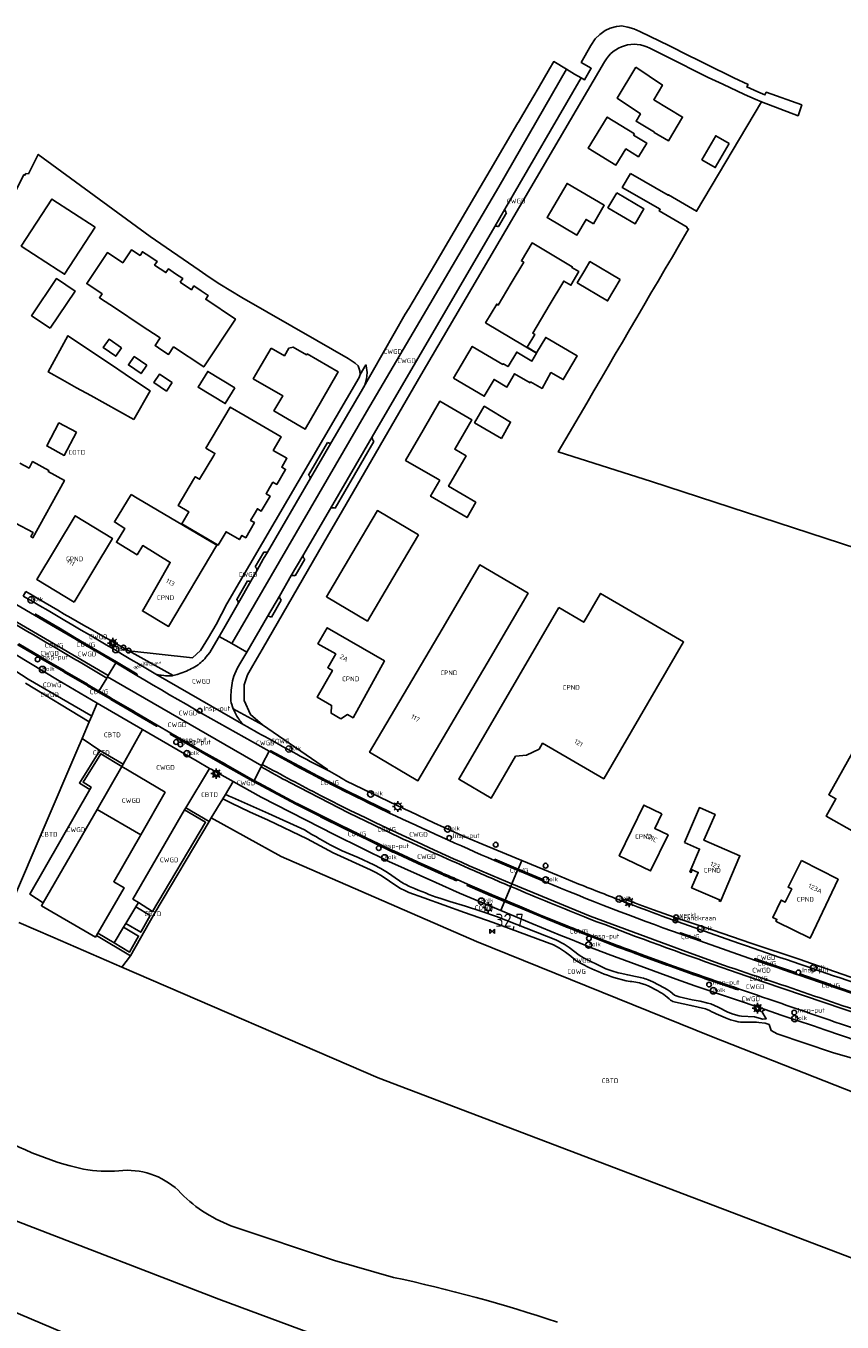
# Model space of a CAD drawing. Header units: metres. Extents: x 159597 to 163409, y 443622 to 446014.
# Tile 61 of 68: x 162810 to 162966, y 443799 to 444047. Entities that reach past the tile are written whole.
import ezdxf
from ezdxf.enums import TextEntityAlignment as Align

# ---------------------------------------------------------------- set-up
doc = ezdxf.new("R2010")
doc.units = ezdxf.units.M
doc.header["$LTSCALE"] = 4
doc.layers.get('0').update_dxf_attribs({"linetype": 'CONTINUOUS'})
for name, color, linetype in [('CBTD', 7, 'CONTINUOUS'), ('COTD', 7, 'CONTINUOUS'), ('COWG', 7, 'CONTINUOUS'), ('CPND', 7, 'CONTINUOUS'), ('CWGD', 7, 'CONTINUOUS'), ('G_BTD', 3, 'CONTINUOUS'), ('G_OTD', 32, 'CONTINUOUS'), ('G_OWG', 6, 'CONTINUOUS'), ('G_PND', 1, 'CONTINUOUS'), ('G_WGD', 7, 'CONTINUOUS'), ('NAR', 7, 'CONTINUOUS'), ('PPALHM', 10, 'CONTINUOUS')]:
    doc.layers.add(name, color=color, linetype=linetype)
for name, color, linetype, true_color in [('PBRD', 7, 'CONTINUOUS', 0xbd2877), ('PPAL', 7, 'CONTINUOUS', 0xbd2877), ('PPUT', 7, 'CONTINUOUS', 0xbd2877)]:
    doc.layers.add(name, color=color, linetype=linetype, true_color=true_color)
doc.styles.add('ISO', font='ISO')
doc.styles.get("Standard").update_dxf_attribs({"font": 'ISO'})

# ---------------------------------------------------------------- blocks, each defined once
blk = doc.blocks.new('lichtmast')
at = {"color": 0}
for p, q in [((-0.6, 0), (-1, 0)), ((-0.71, 0.71), (-0.42, 0.42)), ((0, 0.6), (0, 1)), ((0.42, 0.42), (0.71, 0.71)), ((0.6, 0), (1, 0)), ((-0.42, -0.42), (-0.71, -0.71)), ((0, -0.6), (0, -1)), ((0.42, -0.42), (0.71, -0.71))]:
    blk.add_line(p, q, dxfattribs=at)
blk.add_circle((0, 0), 0.6, dxfattribs=at)
blk = doc.blocks.new('verkeersbord')
at = {"color": 0}
for p, q in [((0.5, 0.32), (-0.5, 0.32)), ((-0.5, 0.32), (0, -0.6)), ((0, -0.6), (0.5, 0.32))]:
    blk.add_line(p, q, dxfattribs=at)
blk = doc.blocks.new('brandkraan')
at = {"color": 0}
blk.add_circle((0, 0), 0.45, dxfattribs=at)
at = {"color": 0, "style": 'ISO'}
blk.add_attdef('BRANDKRAAN', (0.7, 0), '', height=0.9, dxfattribs=at)
blk = doc.blocks.new('klok')
at = {"color": 0}
blk.add_circle((0, 0), 0.45, dxfattribs=at)
at = {"style": 'ISO'}
blk.add_attdef('KLOK', (0.7, 0), '', height=0.9, dxfattribs=at)
blk = doc.blocks.new('kolk')
at = {"color": 0}
blk.add_circle((0, 0), 0.6, dxfattribs=at)
at = {"color": 0, "linetype": 'Continuous', "style": 'ISO'}
blk.add_attdef('KOLK', (-0.04, -0.26), '', height=0.8, dxfattribs=at)
blk = doc.blocks.new('verklikker')
at = {"color": 0}
blk.add_circle((0, 0), 0.45, dxfattribs=at)
at = {"color": 0, "style": 'ISO'}
blk.add_attdef('VERKLIKKER', (0.7, 0), '', height=0.9, dxfattribs=at)
blk = doc.blocks.new('verkeersteller')
at = {"color": 0}
blk.add_circle((0, 0), 0.45, dxfattribs=at)
blk = doc.blocks.new('waterleidingput')
at = {"linetype": 'ByBlock', "lineweight": -2}
h = blk.add_hatch(color=0, dxfattribs=at)
h.dxf.hatch_style = 1
edge = h.paths.add_edge_path()
edge.add_spline(control_points=[(0.44, 0), (0.44, 0.04), (0.43, 0.09), (0.36, 0.2), (0.28, 0.26), (0.09, 0.32), (-0.02, 0.33), (-0.22, 0.29), (-0.31, 0.24), (-0.42, 0.12), (-0.44, 0.06), (-0.44, -0.06), (-0.42, -0.12), (-0.33, -0.22), (-0.28, -0.26), (-0.1, -0.33), (0.04, -0.33), (0.27, -0.27), (0.37, -0.2), (0.43, -0.08), (0.44, -0.04), (0.44, 0)], knot_values=[0, 0, 0, 0, 0.380029, 0.380029, 1.118666, 1.118666, 1.857303, 1.857303, 2.59594, 2.59594, 3.13294, 3.13294, 3.66994, 3.66994, 4.20694, 4.20694, 5.079565, 5.079565, 5.952189, 5.952189, 6.283185, 6.283185, 6.283185, 6.283185], degree=3, periodic=0)
edge = h.paths.add_edge_path(flags=16)
edge.add_ellipse((0, 0), major_axis=(0.392, 0), ratio=0.689655, start_angle=0, end_angle=360)
h = blk.add_hatch(color=0, dxfattribs=at)
h.dxf.hatch_style = 1
h.paths.add_polyline_path([(-0.05, -0.09, -0.141608), (-0.09, -0.05), (-0.1, -0.09), (-0.17, 0.17), (-0.22, 0.17), (-0.13, -0.17), (-0.08, -0.17)])
at = {"linetype": 'ByBlock', "lineweight": -2, "true_color": 0x104b6e}
h = blk.add_hatch(color=156, dxfattribs=at)
h.dxf.hatch_style = 1
h.paths.add_polyline_path([(0.1, 0, 1), (-0.1, 0, 1)])
at = {"linetype": 'ByBlock', "lineweight": -2}
h = blk.add_hatch(color=0, dxfattribs=at)
h.dxf.hatch_style = 1
h.paths.add_polyline_path([(0.02, 0.17), (-0.03, 0.17), (-0.05, 0.09, -0.269854), (0.05, 0.09)])
h = blk.add_hatch(color=0, dxfattribs=at)
h.dxf.hatch_style = 1
h.paths.add_polyline_path([(0.23, 0.17), (0.17, 0.17), (0.1, -0.09), (0.09, -0.05, -0.141608), (0.05, -0.09), (0.07, -0.17), (0.12, -0.17)])
at = {"color": 0, "linetype": 'ByBlock', "lineweight": -2}
blk.add_attdef('WATERLEIDINGPUT', (0.5, 0.35), '', height=0.5, dxfattribs=at)
blk = doc.blocks.new('kilometerpaal')
at = {"color": 0}
for p, q in [((-0.44, 0.44), (0.44, -0.44)), ((-0.44, -0.44), (-0.44, 0.44)), ((0.44, 0.44), (-0.44, -0.44)), ((0.44, -0.44), (0.44, 0.44))]:
    blk.add_line(p, q, dxfattribs=at)
at = {"color": 0, "style": 'ISO'}
blk.add_attdef('KILOMETERPAAL', (0.59, 0.87), '', height=2.5, dxfattribs=at)

msp = doc.modelspace()

# ---------------------------------------------------------------- linework, layer by layer
at = {"layer": 'G_BTD', "linetype": 'Continuous', "transparency": 33554687}
for points in [[(162823.719, 443908.251), (162820.315, 443910.552)], [(162821.775, 443900.816), (162819.805, 443902.02), (162823.719, 443908.251)], [(162823.719, 443908.251), (162828.173, 443905.597)], [(162844.601, 443894.694), (162840.135, 443897.311)], [(162844.601, 443894.694), (162845.002, 443895.349)], [(162829.562, 443869.036), (162834.208, 443877.206), (162844.601, 443894.694)], [(162823.059, 443872.901), (162822.874, 443872.582), (162812.528, 443878.577), (162812.854, 443879.139)], [(162830.561, 443878.344), (162833.347, 443876.703), (162831.535, 443873.516), (162828.675, 443875.2)], [(162808.254, 443875.35), (162814.728, 443872.557), (162827.928, 443866.862)], [(162823.059, 443872.901), (162823.31, 443873.334)], [(162828.235, 443874.465), (162831.111, 443872.772), (162829.379, 443869.726), (162826.44, 443871.473)], [(162829.562, 443869.036), (162823.059, 443872.901)], [(162827.928, 443866.862), (162829.562, 443869.036)], [(162827.928, 443866.862), (162876.898, 443845.733), (162967.493, 443811.251), (162975.848, 443808.071), (162996.335, 443800.055), (162998.48, 443805.381), (162990.961, 443808.284), (162990.916, 443808.626), (162989.924, 443814.302), (162994.039, 443823.183), (163009.569, 443817.489), (163010.201, 443817.291)], [(162761.209, 443836.039), (162808.132, 443818.181), (162846.456, 443803.443), (162893.321, 443786.031), (162963.486, 443759.49), (163015.178, 443739.543)], [(163226.21, 443631.206), (163203.234, 443645.62), (163189.733, 443654.873), (163178.975, 443660.747), (163162.718, 443668.091), (163120.263, 443687.93), (163067.759, 443712.066), (163062.947, 443714.076), (163052.483, 443717.019), (163039.122, 443719.963), (163032.037, 443720.96), (163030.281, 443721.207), (163020.856, 443722.534), (162997.457, 443729.601), (162974.286, 443738.807), (162879.119, 443775.595), (162852.415, 443783.679), (162820.741, 443795.361), (162756.35, 443822.589)], [(162879.848, 443807.593), (162868.573, 443810.795), (162848.754, 443817.465)]]:
    msp.add_lwpolyline(points, dxfattribs=at)
for points in [[(162820.602, 443828.26, -0.1736035), (162786.221, 443850.059)], [(162827.352, 443827.954, -0.069352), (162820.602, 443828.26)], [(162838.686, 443824.223, 0.2169193), (162827.352, 443827.954)], [(162848.754, 443817.465, -0.1170165), (162838.686, 443824.223)], [(162911.159, 443799.048, 0.0272013), (162879.848, 443807.593)]]:
    msp.add_lwpolyline(points, format="xyb", dxfattribs=at)
at = {"layer": 'G_OTD', "linetype": 'Continuous', "transparency": 33554687}
for points in [[(162926.163, 444038.802), (162931.225, 444035.359), (162929.578, 444032.541), (162935.098, 444029.222), (162932.391, 444024.72), (162932.377, 444024.695), (162929.679, 444026.263), (162929.717, 444026.327), (162926.205, 444028.439), (162927.047, 444029.839), (162922.604, 444032.828), (162926.163, 444038.802)], [(162925.11, 444018.467), (162932.34, 444014.297), (162932.393, 444014.391), (162937.779, 444011.256), (162950.152, 444032.127)], [(162925.871, 444026.062), (162925.716, 444025.809), (162928.245, 444024.259), (162926.661, 444021.675), (162924.247, 444023.155), (162922.348, 444020.057), (162917.068, 444023.293), (162920.706, 444029.228), (162925.871, 444026.062)], [(162943.994, 444024.166), (162941.351, 444019.596), (162938.773, 444021.087), (162941.416, 444025.657), (162943.994, 444024.166)], [(162778.829, 443998.546), (162792.939, 443991.388), (162795.296, 443990.193), (162808.695, 444017.268), (162809.167, 444018.222), (162809.39, 444018.149), (162809.562, 444018.446), (162810.061, 444018.399), (162811.932, 444022.114), (162833.296, 444006.401), (162842.661, 444000), (162844.594, 443998.631), (162846.671, 443997.341), (162850.824, 443994.8), (162865.158, 443986.567), (162871.159, 443983.092), (162872.497, 443982.225), (162873.057, 443981.714), (162873.43, 443980.778), (162873.48, 443980.042)], [(162968.378, 443946.806), (162929.148, 443959.64), (162911.327, 443965.261), (162916.77, 443974.614), (162918.135, 443976.944), (162919.499, 443979.274), (162920.864, 443981.604), (162922.229, 443983.934), (162923.593, 443986.264), (162924.958, 443988.593), (162926.322, 443990.923), (162927.687, 443993.253), (162929.051, 443995.583), (162930.416, 443997.913), (162931.781, 444000.242), (162933.145, 444002.572), (162934.51, 444004.902), (162935.926, 444007.32), (162936.235, 444007.843), (162935.906, 444008.04), (162935.992, 444008.187), (162930.639, 444011.303), (162930.817, 444011.616), (162923.569, 444015.795), (162925.11, 444018.467)], [(162918.063, 444008.859), (162916.648, 444009.685), (162914.903, 444006.697), (162909.199, 444010.029), (162913.009, 444016.552), (162920.128, 444012.398), (162918.063, 444008.859)], [(162922.515, 444014.768), (162927.703, 444011.691), (162926.014, 444008.821), (162920.816, 444011.903), (162922.515, 444014.768)], [(162822.81, 444008.198), (162816.968, 443999.215), (162815.761, 444000), (162808.692, 444004.597), (162814.534, 444013.58), (162822.81, 444008.198)], [(162891.306, 443979.343), (162894.884, 443985.441), (162900.757, 443981.995), (162900.83, 443982.117), (162901.746, 443981.571), (162903.391, 443984.332), (162903.757, 443984.114), (162906.281, 443982.632), (162907.182, 443984.162), (162897.449, 443989.956), (162899.568, 443993.515), (162899.867, 443993.337), (162902.357, 443997.536), (162904.719, 444001.52), (162904.294, 444001.772), (162906.336, 444005.212), (162914.003, 444000.661), (162913.911, 444000.506), (162915.255, 443999.734), (162913.745, 443997.105), (162912.363, 443997.899), (162909.599, 443993.241), (162906.457, 443987.947), (162906.848, 443987.724), (162905.407, 443985.306), (162907.2, 443984.195), (162908.943, 443987.159), (162914.95, 443983.626), (162912.281, 443979.089), (162909.937, 443980.425), (162908.242, 443977.403), (162906.04, 443978.643), (162905.952, 443978.491), (162902.971, 443980.214), (162901.516, 443977.672), (162899.066, 443979.111), (162897.18, 443975.896), (162891.306, 443979.343)], [(162839.062, 443997.69), (162841.208, 443996.256), (162841.687, 443996.972), (162843.059, 443996.053), (162844.43, 443995.134), (162843.953, 443994.422), (162849.61, 443990.643), (162843.571, 443981.527), (162837.815, 443985.34), (162836.859, 443983.885), (162835.562, 443984.738), (162834.265, 443985.59), (162835.228, 443987.054), (162831.63, 443989.438), (162826.698, 443992.706), (162823.638, 443994.733), (162824.128, 443995.465), (162821.201, 443997.421), (162825.17, 444003.362), (162828.097, 444001.407), (162829.763, 444003.901), (162831.391, 444002.814), (162831.853, 444003.509), (162833.244, 444002.586), (162834.635, 444001.663), (162834.168, 444000.959), (162836.328, 443999.516), (162836.809, 444000.232), (162838.174, 443999.315), (162839.538, 443998.399), (162839.062, 443997.69)], [(162923.179, 443998.183), (162920.772, 443994.134), (162914.973, 443997.581), (162916.411, 444000), (162917.38, 444001.631), (162923.179, 443998.183)], [(162814.237, 443988.901), (162810.659, 443991.288), (162815.398, 443998.391), (162818.975, 443996.004), (162814.237, 443988.901)], [(162830.22, 443971.443), (162827.476, 443972.972), (162824.741, 443974.496), (162822.006, 443976.021), (162819.272, 443977.545), (162816.538, 443979.068), (162813.851, 443980.566), (162817.614, 443987.48), (162820.762, 443985.368), (162823.353, 443983.631), (162825.945, 443981.893), (162828.536, 443980.155), (162831.126, 443978.418), (162833.315, 443976.95), (162830.22, 443971.443)], [(162827.867, 443985.167), (162826.761, 443983.561), (162824.373, 443985.205), (162825.479, 443986.811), (162827.867, 443985.167)], [(162856.441, 443985.107), (162858.979, 443983.629), (162859.834, 443985.101), (162860.655, 443985.296), (162863.234, 443983.826), (162863.346, 443984.001), (162869.286, 443980.572), (162866.09, 443975.037), (162862.973, 443969.638), (162856.987, 443973.094), (162858.658, 443975.989), (162853.025, 443979.24), (162854.533, 443981.83), (162856.441, 443985.107)], [(162832.692, 443981.837), (162831.584, 443980.232), (162829.179, 443981.893), (162830.287, 443983.498), (162832.692, 443981.837)], [(162837.538, 443978.503), (162836.43, 443976.89), (162834.022, 443978.552), (162835.13, 443980.157), (162837.538, 443978.503)], [(162849.502, 443977.524), (162847.681, 443974.498), (162842.497, 443977.617), (162844.318, 443980.643), (162849.502, 443977.524)], [(162888.713, 443959.847), (162888.248, 443960.117), (162882.14, 443963.657), (162885.478, 443969.416), (162888.687, 443974.952), (162894.795, 443971.412), (162891.533, 443965.785), (162893.717, 443964.52), (162890.362, 443958.728), (162895.57, 443955.65), (162893.892, 443952.738), (162886.936, 443956.82), (162888.713, 443959.847)], [(162841.631, 443960.036), (162841.931, 443960.539), (162842.772, 443960.037), (162845.493, 443964.602), (162845.714, 443964.972), (162843.974, 443966.009), (162848.638, 443973.835), (162851.463, 443972.187), (162858.373, 443968.155), (162856.861, 443965.564), (162859.452, 443964.051), (162858.461, 443962.354), (162859.196, 443961.921), (162857.515, 443959.07), (162856.793, 443959.495), (162856.145, 443958.385), (162855.497, 443957.275), (162856.231, 443956.848), (162854.56, 443953.98), (162853.825, 443954.409), (162853.177, 443953.299), (162852.528, 443952.188), (162853.268, 443951.759), (162851.604, 443948.883), (162850.853, 443949.317), (162850.391, 443948.526), (162847.834, 443950.019), (162846.309, 443947.436), (162839.402, 443951.521), (162840.748, 443953.827), (162838.669, 443955.065), (162841.631, 443960.036)], [(162900.454, 443967.849), (162902.127, 443970.81), (162902.204, 443970.959), (162897.176, 443973.995), (162895.333, 443970.844), (162900.454, 443967.849)], [(162819.259, 443969.025), (162816.908, 443964.596), (162813.559, 443966.42), (162815.888, 443970.819), (162819.259, 443969.025)], [(162884.609, 443949.407), (162879.725, 443941.184), (162874.843, 443932.965), (162867.011, 443937.617), (162871.892, 443945.835), (162876.777, 443954.059), (162884.609, 443949.407)], [(162975.512, 443922.059), (162975.773, 443921.912), (162978.086, 443926.018), (162986.359, 443921.358), (162984.054, 443917.266), (162984.453, 443917.041), (162971.898, 443894.776), (162969.828, 443895.943), (162967.966, 443892.637), (162962.535, 443895.697), (162964.399, 443899.005), (162963.015, 443899.785), (162975.512, 443922.059)], [(162820.315, 443910.552), (162821.678, 443913.739)], [(162820.315, 443910.552), (162819.297, 443908.17)], [(162806.844, 443879.039), (162819.297, 443908.17)]]:
    msp.add_lwpolyline(points, dxfattribs=at)
at = {"layer": 'G_OWG', "linetype": 'Continuous', "transparency": 33554687}
for points in [[(162823.204, 443917.308), (162822.149, 443914.841)], [(162854.816, 443913.12), (162867.192, 443904.619), (162867.119, 443904.533)], [(162843.234, 443907.851), (162843.333, 443908.069)], [(162847.732, 443899.849), (162849.217, 443902.296)], [(162845.002, 443895.349), (162847.203, 443898.976)], [(162845.002, 443895.349), (162858.36, 443888.001), (162895.677, 443871.724), (162940.597, 443853.595), (162985.776, 443835.816), (162986.748, 443837.088)], [(162902.483, 443882.771), (162902.269, 443882.254)], [(162924.014, 443879.866), (162923.827, 443879.378)], [(162973.101, 443862.927), (162970.038, 443863.984), (162968.525, 443864.505), (162958.449, 443867.996), (162957.564, 443868.29), (162948.164, 443871.44), (162940.918, 443873.905), (162933.472, 443876.403), (162929.505, 443877.818)]]:
    msp.add_lwpolyline(points, dxfattribs=at)
msp.add_lwpolyline([(162929.505, 443877.818, -0.0097663), (162924.014, 443879.866)], format="xyb", dxfattribs=at)
at = {"layer": 'G_PND', "linetype": 'Continuous', "transparency": 33554687}
for points in [[(162807.617, 443951.666), (162810.932, 443949.849), (162810.527, 443949.088), (162810.909, 443948.885), (162816.923, 443959.842), (162813.837, 443961.535), (162813.943, 443961.728), (162810.866, 443963.417), (162810.192, 443962.19), (162808.439, 443963.152)], [(162829.724, 443957.108), (162830.861, 443956.44), (162846.037, 443947.488), (162836.841, 443931.939), (162831.851, 443934.89), (162832.087, 443935.302), (162835.462, 443941.192), (162837.164, 443944.163), (162831.895, 443947.382), (162830.82, 443945.642), (162826.887, 443948.031), (162828.458, 443950.671), (162826.486, 443951.896), (162829.724, 443957.108)], [(162818.768, 443936.595), (162826.123, 443948.757), (162818.991, 443953.07), (162811.637, 443940.908), (162818.768, 443936.595)], [(162898.357, 443926.008), (162905.565, 443938.266), (162896.32, 443943.702), (162889.112, 443931.444), (162875.261, 443907.889), (162884.506, 443902.453), (162898.357, 443926.008)], [(162911.421, 443935.522), (162916.196, 443932.735), (162919.414, 443938.248), (162935.295, 443928.978), (162920.03, 443902.827), (162908.34, 443909.624), (162907.675, 443908.481), (162905.261, 443907.318), (162903.182, 443907.132), (162898.529, 443899.16), (162892.442, 443902.713), (162892.315, 443902.787), (162911.421, 443935.522)], [(162869.763, 443914.296), (162867.935, 443915.348), (162868.007, 443916.846), (162865.216, 443918.452), (162868.165, 443923.534), (162867.267, 443924.055), (162868.786, 443926.674), (162865.4, 443928.638), (162867.172, 443931.693), (162878.086, 443925.363), (162872.115, 443914.483), (162871.066, 443915.086), (162869.763, 443914.296)], [(162931.145, 443896.148), (162929.779, 443893.334), (162932.306, 443892.107), (162928.965, 443885.228), (162922.987, 443888.131), (162927.693, 443897.824), (162931.145, 443896.148)], [(162935.458, 443890.655), (162938.354, 443889.415), (162936.487, 443885.058), (162936.735, 443884.952), (162936.948, 443885.448), (162938.088, 443884.96), (162936.824, 443882.009), (162942.155, 443879.725), (162942.065, 443879.514), (162942.313, 443879.408), (162946.054, 443888.14), (162939.178, 443891.085), (162941.3, 443896.04), (162938.313, 443897.32), (162935.458, 443890.655)], [(162957.803, 443887.198), (162964.803, 443883.638), (162959.464, 443872.362), (162953.097, 443875.527), (162952.934, 443875.607), (162953.11, 443875.965), (162952.316, 443876.355), (162953.941, 443879.659), (162954.731, 443879.271), (162955.974, 443881.798), (162955.272, 443882.134), (162957.803, 443887.198)]]:
    msp.add_lwpolyline(points, dxfattribs=at)
at = {"layer": 'G_WGD', "linetype": 'Continuous', "transparency": 33554687}
for points in [[(162915.712, 444036.705), (162916.325, 444036.337), (162917.633, 444038.567), (162915.734, 444039.691), (162917.58, 444042.892), (162918.401, 444044.186), (162919.258, 444045.017), (162920.292, 444045.79), (162921.279, 444046.254), (162922.465, 444046.571), (162923.031, 444046.618), (162923.436, 444046.651), (162924.643, 444046.438), (162925.774, 444046.115), (162926.912, 444045.596), (162932.568, 444042.84), (162934.344, 444041.984), (162934.465, 444041.924), (162944.9, 444036.756), (162947.608, 444035.456), (162947.364, 444035.005), (162949.476, 444034.041), (162950.838, 444033.459), (162951.073, 444033.98), (162957.863, 444031.554), (162957.177, 444029.495), (162950.152, 444032.127)], [(162928.863, 444042.375), (162931.875, 444040.876), (162940.011, 444036.767), (162942.77, 444035.496), (162946.903, 444033.578), (162948.945, 444032.633), (162950.152, 444032.127)], [(162854.816, 443913.12), (162852.516, 443915.111), (162851.279, 443917.815), (162851.29, 443920.793), (162851.931, 443922.697), (162852.935, 443924.496), (162854.705, 443927.534), (162867.394, 443949.495), (162869.359, 443952.878), (162885.068, 443979.925), (162920.179, 444039.798)], [(162912.873, 444038.406), (162910.459, 444039.853), (162909.645, 444038.46), (162907.458, 444034.722), (162905.82, 444031.923), (162903.658, 444028.226), (162903.608, 444028.141), (162898.301, 444019.068), (162896.401, 444015.821), (162891.451, 444007.389), (162887.731, 444001.053), (162882.796, 443992.647), (162882.051, 443991.558), (162873.655, 443976.838)], [(162912.873, 444038.406), (162899.953, 444015.921), (162874.677, 443972.916), (162848.954, 443928.645)], [(162901.113, 444011.659), (162915.712, 444036.705)], [(162915.712, 444036.705), (162914.45, 444037.461), (162912.873, 444038.406)], [(162901.113, 444011.659), (162899.177, 444008.338)], [(162901.464, 444010.938), (162899.934, 444008.305)], [(162875.757, 443968.159), (162899.177, 444008.338)], [(162873.48, 443980.042), (162873.3, 443979.493), (162848.008, 443936.248), (162845.942, 443932.33), (162844.452, 443929.823), (162842.939, 443927.33), (162841.405, 443925.943), (162829.227, 443927.268)], [(162873.655, 443976.838), (162874.327, 443978.052), (162874.689, 443979.197), (162874.782, 443980.463), (162874.633, 443981.736), (162874.564, 443981.88), (162873.48, 443980.042)], [(162873.655, 443976.838), (162867.89, 443966.958)], [(162863.59, 443960.811), (162867.225, 443967.052)], [(162867.79, 443954.491), (162875.757, 443968.159)], [(162876.084, 443967.286), (162868.657, 443954.549)], [(162867.89, 443966.958), (162863.977, 443960.253)], [(162863.977, 443960.253), (162855.738, 443946.142)], [(162862.503, 443945.42), (162867.79, 443954.491)], [(162855.738, 443946.142), (162855.398, 443946.111), (162855.059, 443946.154), (162853.427, 443943.334)], [(162855.738, 443946.142), (162854.945, 443944.783), (162853.77, 443942.715)], [(162860.299, 443941.638), (162862.503, 443945.42)], [(162862.866, 443944.789), (162861.038, 443941.589)], [(162853.77, 443942.715), (162852.555, 443940.575)], [(162850.218, 443936.462), (162850.085, 443936.796), (162849.884, 443937.094), (162851.948, 443940.653)], [(162852.555, 443940.575), (162850.218, 443936.462)], [(162858.032, 443937.749), (162860.299, 443941.638)], [(162809.076, 443937.735), (162809.575, 443938.606)], [(162855.751, 443933.836), (162858.032, 443937.749)], [(162811.241, 443934.073), (162807.828, 443936.09), (162806.333, 443936.926)], [(162846.533, 443930.029), (162847.414, 443931.525), (162850.218, 443936.462)], [(162858.381, 443936.939), (162856.529, 443933.698)], [(162804.893, 443934.472), (162813.329, 443929.567), (162825.308, 443922.541)], [(162815.662, 443931.768), (162811.382, 443934.284), (162811.241, 443934.073)], [(162815.55, 443931.562), (162811.241, 443934.073)], [(162851.783, 443927.028), (162855.751, 443933.836)], [(162815.687, 443931.469), (162815.55, 443931.562)], [(162815.798, 443931.707), (162815.662, 443931.768)], [(162815.687, 443931.469), (162819.154, 443929.457)], [(162819.261, 443929.651), (162815.798, 443931.707)], [(162846.533, 443930.029), (162845.429, 443928.153), (162844.709, 443926.929), (162843.996, 443926.035)], [(162848.954, 443928.645), (162846.533, 443930.029)], [(162822.149, 443914.841), (162821.991, 443914.938), (162810.012, 443921.845), (162801.426, 443927.412), (162798.238, 443929.31), (162797.751, 443928.969)], [(162823.204, 443917.308), (162815.589, 443921.75), (162802.154, 443929.808)], [(162808.192, 443928.614), (162808.043, 443928.396), (162812.297, 443925.935)], [(162808.192, 443928.614), (162812.45, 443926.133)], [(162819.154, 443929.457), (162819.277, 443929.369)], [(162819.261, 443929.651), (162819.398, 443929.581)], [(162819.277, 443929.369), (162822.71, 443927.342)], [(162819.398, 443929.581), (162822.813, 443927.52)], [(162822.967, 443927.457), (162822.813, 443927.52)], [(162826.418, 443925.425), (162822.967, 443927.457)], [(162848.954, 443928.645), (162851.783, 443927.028)], [(162812.297, 443925.935), (162812.455, 443925.815)], [(162812.45, 443926.133), (162812.575, 443926.025)], [(162812.455, 443925.815), (162816.741, 443923.312)], [(162816.89, 443923.489), (162812.575, 443926.025)], [(162822.861, 443927.252), (162822.71, 443927.342)], [(162826.304, 443925.238), (162822.861, 443927.252)], [(162825.308, 443922.541), (162826.759, 443924.952)], [(162826.423, 443925.171), (162826.304, 443925.238)], [(162826.554, 443925.361), (162826.418, 443925.425)], [(162826.423, 443925.171), (162826.759, 443924.952)], [(162830.758, 443922.578), (162830.856, 443922.789), (162826.554, 443925.361)], [(162826.759, 443924.952), (162830.758, 443922.578)], [(162837.74, 443922.561), (162829.227, 443927.268)], [(162851.783, 443927.028), (162850.673, 443925.124), (162850.037, 443924.033), (162849.489, 443922.891)], [(162816.741, 443923.312), (162816.887, 443923.185)], [(162821.208, 443920.685), (162816.887, 443923.185)], [(162816.89, 443923.489), (162817.016, 443923.401)], [(162821.322, 443920.891), (162817.016, 443923.401)], [(162825.173, 443922.306), (162825.308, 443922.541)], [(162834.383, 443922.846), (162851.252, 443913.141)], [(162837.74, 443922.561), (162837.637, 443922.542), (162837.533, 443922.525), (162837.224, 443922.513), (162837.003, 443922.504), (162836.473, 443922.513), (162836.245, 443922.53), (162835.944, 443922.552), (162835.419, 443922.621), (162835.373, 443922.63), (162835.281, 443922.647), (162834.898, 443922.719), (162834.383, 443922.846)], [(162839.218, 443922.993), (162838.49, 443922.74), (162837.74, 443922.561)], [(162809.511, 443921.124), (162821.678, 443913.739)], [(162821.338, 443920.592), (162821.208, 443920.685)], [(162821.486, 443920.786), (162821.322, 443920.891)], [(162825.649, 443918.078), (162821.338, 443920.592)], [(162823.54, 443919.588), (162821.486, 443920.786)], [(162825.039, 443922.071), (162823.54, 443919.588)], [(162825.039, 443922.071), (162825.173, 443922.306)], [(162825.173, 443922.306), (162854.66, 443905.336)], [(162848.719, 443918.47), (162848.822, 443919.772), (162848.981, 443921.068)], [(162825.777, 443918.283), (162823.54, 443919.588)], [(162825.798, 443917.989), (162825.649, 443918.078)], [(162825.927, 443918.201), (162825.777, 443918.283)], [(162825.798, 443917.989), (162830.108, 443915.48)], [(162825.927, 443918.201), (162830.248, 443915.669)], [(162831.867, 443912.254), (162823.204, 443917.308)], [(162830.25, 443915.382), (162830.108, 443915.48)], [(162830.345, 443915.595), (162830.248, 443915.669)], [(162830.25, 443915.382), (162834.563, 443912.868), (162834.694, 443913.073)], [(162830.345, 443915.595), (162834.694, 443913.073)], [(162849.215, 443916.217), (162849.051, 443916.604), (162848.923, 443917.005)], [(162851.252, 443913.141), (162850.411, 443914.049), (162850.243, 443914.283), (162850.152, 443914.41), (162849.915, 443914.786), (162849.879, 443914.851), (162849.831, 443914.938), (162849.701, 443915.175), (162849.511, 443915.576), (162849.357, 443915.894), (162849.215, 443916.217)], [(162849.215, 443916.217), (162854.816, 443913.12)], [(162822.149, 443914.841), (162821.678, 443913.739)], [(162837.285, 443911.574), (162834.694, 443913.073)], [(162828.173, 443905.597), (162831.867, 443912.254)], [(162844.688, 443904.814), (162842.285, 443906.177), (162831.867, 443912.254)], [(162843.234, 443907.851), (162837.159, 443911.368), (162837.285, 443911.574)], [(162843.333, 443908.069), (162837.285, 443911.574)], [(162843.234, 443907.851), (162847.582, 443905.394)], [(162843.333, 443908.069), (162847.705, 443905.619)], [(162854.755, 443905.57), (162856.064, 443908.105)], [(162856.299, 443907.964), (162856.064, 443908.105)], [(162860.767, 443905.822), (162856.386, 443908.181), (162856.299, 443907.964)], [(162860.674, 443905.614), (162856.299, 443907.964)], [(162821.775, 443900.816), (162822.023, 443901.251), (162820.498, 443902.182), (162823.882, 443907.571), (162827.93, 443905.16)], [(162827.93, 443905.16), (162823.197, 443896.991)], [(162828.173, 443905.597), (162827.93, 443905.16)], [(162827.93, 443905.16), (162836.18, 443900.245), (162831.566, 443892.141)], [(162847.724, 443905.311), (162847.582, 443905.394)], [(162847.804, 443905.531), (162847.705, 443905.619)], [(162852.947, 443902.379), (162847.724, 443905.311)], [(162853.043, 443902.599), (162847.804, 443905.531)], [(162854.66, 443905.336), (162854.566, 443905.103)], [(162854.755, 443905.57), (162854.66, 443905.336)], [(162860.674, 443905.614), (162860.806, 443905.497)], [(162860.935, 443905.735), (162860.767, 443905.822)], [(162860.806, 443905.497), (162865.198, 443903.18)], [(162860.935, 443905.735), (162865.313, 443903.392)], [(162840.135, 443897.311), (162844.688, 443904.814)], [(162849.217, 443902.296), (162844.968, 443904.655), (162844.688, 443904.814)], [(162854.566, 443905.103), (162853.193, 443902.527)], [(162865.368, 443903.089), (162865.198, 443903.18)], [(162865.449, 443903.32), (162865.313, 443903.392)], [(162869.799, 443900.83), (162865.368, 443903.089)], [(162869.896, 443901.053), (162865.449, 443903.32)], [(162812.854, 443879.139), (162810.345, 443880.761), (162821.775, 443900.816)], [(162849.217, 443902.296), (162854.544, 443899.337), (162868.6, 443892.1), (162878.933, 443887.042), (162887.901, 443882.997), (162892.474, 443881.012), (162900.366, 443877.678)], [(162853.108, 443902.308), (162852.947, 443902.379)], [(162853.193, 443902.527), (162853.043, 443902.599)], [(162853.108, 443902.308), (162856.616, 443900.415)], [(162853.193, 443902.527), (162856.744, 443900.592)], [(162856.616, 443900.415), (162856.764, 443900.338)], [(162856.744, 443900.592), (162856.863, 443900.538)], [(162861.178, 443897.99), (162856.764, 443900.338)], [(162861.257, 443898.198), (162856.863, 443900.538)], [(162860.012, 443902.111), (162871.262, 443896.312), (162881.017, 443891.642)], [(162869.799, 443900.83), (162869.951, 443900.753)], [(162869.896, 443901.053), (162870.049, 443900.957)], [(162874.425, 443898.536), (162869.951, 443900.753)], [(162874.517, 443898.748), (162870.049, 443900.957)], [(162870.757, 443902.414), (162882.135, 443896.95), (162883.039, 443896.572), (162887.537, 443894.447), (162893.501, 443891.747), (162897.721, 443889.99), (162904.341, 443887.236)], [(162847.203, 443898.976), (162847.732, 443899.849)], [(162847.203, 443898.976), (162848.845, 443898.163), (162852.332, 443896.516), (162855.852, 443894.939), (162863.347, 443891.362), (162865.824, 443890.001), (162868.329, 443888.692), (162875.434, 443885.418), (162876.557, 443884.843), (162877.651, 443884.214), (162879.073, 443883.287), (162880.451, 443882.297), (162881.199, 443881.851), (162881.977, 443881.46), (162882.781, 443881.125), (162885.644, 443880.067), (162893.4, 443877.266), (162896.146, 443876.305), (162898.907, 443875.388), (162910.432, 443871.116)], [(162862.819, 443893.099), (162855.958, 443896.206), (162849.065, 443899.242)], [(162861.178, 443897.99), (162861.325, 443897.923)], [(162861.423, 443898.133), (162861.257, 443898.198)], [(162865.785, 443895.673), (162861.325, 443897.923)], [(162865.879, 443895.882), (162861.423, 443898.133)], [(162871.681, 443896.727), (162865.856, 443899.66)], [(162874.425, 443898.536), (162874.603, 443898.455)], [(162874.517, 443898.748), (162874.67, 443898.667)], [(162874.603, 443898.455), (162879.095, 443896.287)], [(162874.67, 443898.667), (162879.163, 443896.498), (162879.095, 443896.287)], [(162812.854, 443879.139), (162823.197, 443896.991)], [(162831.566, 443892.141), (162823.197, 443896.991)], [(162839.876, 443896.884), (162830.014, 443879.865), (162831.069, 443879.191)], [(162839.876, 443896.884), (162843.914, 443894.517), (162833.778, 443877.462), (162831.069, 443879.191)], [(162840.135, 443897.311), (162839.876, 443896.884)], [(162865.914, 443895.596), (162865.785, 443895.673)], [(162866.028, 443895.798), (162865.879, 443895.882)], [(162865.914, 443895.596), (162870.403, 443893.366)], [(162866.028, 443895.798), (162870.488, 443893.573)], [(162870.539, 443893.295), (162870.403, 443893.366)], [(162870.643, 443893.508), (162870.488, 443893.573)], [(162875.037, 443891.097), (162870.539, 443893.295)], [(162875.123, 443891.277), (162870.643, 443893.508)], [(162823.31, 443873.334), (162828.344, 443882.023), (162826.367, 443883.168), (162831.566, 443892.141)], [(162875.183, 443891.023), (162875.037, 443891.097)], [(162875.289, 443891.251), (162875.123, 443891.277)], [(162875.183, 443891.023), (162879.688, 443888.838)], [(162875.289, 443891.251), (162879.779, 443889.068)], [(162880.959, 443883.34), (162878.685, 443884.933), (162877.4, 443885.718), (162876.067, 443886.418), (162873.066, 443887.764), (162870.046, 443889.068), (162868.626, 443889.745)], [(162879.688, 443888.838), (162879.806, 443888.814)], [(162879.779, 443889.068), (162879.918, 443889.066)], [(162879.806, 443888.814), (162884.341, 443886.708)], [(162884.413, 443886.945), (162879.918, 443889.066)], [(162884.479, 443886.636), (162884.341, 443886.708)], [(162884.582, 443886.882), (162884.413, 443886.945)], [(162889.029, 443884.596), (162884.479, 443886.636)], [(162889.119, 443884.839), (162884.582, 443886.882)], [(162902.483, 443882.771), (162898.855, 443884.269), (162895.846, 443885.542)], [(162903.652, 443885.581), (162899.225, 443887.462), (162899.12, 443887.24)], [(162903.565, 443885.371), (162899.12, 443887.24)], [(162903.565, 443885.371), (162902.483, 443882.771)], [(162903.565, 443885.371), (162903.742, 443885.297)], [(162903.652, 443885.581), (162904.341, 443887.236)], [(162903.821, 443885.509), (162903.652, 443885.581)], [(162903.821, 443885.509), (162903.969, 443885.439)], [(162903.969, 443885.439), (162908.585, 443883.506), (162908.49, 443883.292)], [(162904.341, 443887.236), (162911.334, 443884.328), (162911.618, 443884.212), (162915.283, 443882.72)], [(162889.029, 443884.596), (162889.194, 443884.538)], [(162889.119, 443884.839), (162889.28, 443884.766)], [(162891.913, 443883.345), (162892.022, 443883.565)], [(162892.022, 443883.565), (162893.974, 443882.711)], [(162903.742, 443885.297), (162903.875, 443885.219)], [(162903.875, 443885.219), (162908.49, 443883.292)], [(162898.468, 443880.493), (162893.894, 443882.478), (162893.974, 443882.711)], [(162898.556, 443880.736), (162893.974, 443882.711)], [(162898.629, 443880.417), (162898.468, 443880.493)], [(162898.716, 443880.661), (162898.556, 443880.736)], [(162901.077, 443879.389), (162898.629, 443880.417)], [(162901.175, 443879.625), (162898.716, 443880.661)], [(162901.175, 443879.625), (162902.269, 443882.254)], [(162942.904, 443867.243), (162936.431, 443869.556), (162917.454, 443876.588), (162902.483, 443882.771)], [(162830.561, 443878.344), (162828.675, 443875.2)], [(162831.069, 443879.191), (162830.561, 443878.344)], [(162920.063, 443866.717), (162916.148, 443868.64), (162915.318, 443869.139), (162913.432, 443870.594), (162912.465, 443871.228), (162910.857, 443872.072), (162899.529, 443876.502), (162896.553, 443877.551), (162893.601, 443878.492), (162890.633, 443879.379), (162888.692, 443880.009)], [(162901.077, 443879.389), (162900.366, 443877.678)], [(162903.225, 443878.487), (162901.077, 443879.389)], [(162901.175, 443879.625), (162903.313, 443878.724)], [(162903.39, 443878.426), (162903.225, 443878.487)], [(162903.313, 443878.724), (162903.495, 443878.66)], [(162907.998, 443876.502), (162903.39, 443878.426)], [(162908.073, 443876.744), (162903.495, 443878.66)], [(162900.366, 443877.678), (162906.258, 443875.189), (162909.957, 443873.667), (162911.809, 443872.914), (162913.664, 443872.166), (162917.379, 443870.686), (162920.895, 443869.328), (162933.891, 443864.562), (162937.439, 443863.297), (162950.865, 443858.728)], [(162907.998, 443876.502), (162908.147, 443876.445)], [(162908.073, 443876.744), (162908.25, 443876.679)], [(162908.147, 443876.445), (162912.767, 443874.557)], [(162908.25, 443876.679), (162912.849, 443874.796)], [(162931.178, 443876.617), (162943.433, 443872.236)], [(162823.31, 443873.334), (162826.44, 443871.473)], [(162828.235, 443874.465), (162826.44, 443871.473)], [(162828.675, 443875.2), (162828.235, 443874.465)], [(162912.932, 443874.518), (162912.767, 443874.557)], [(162912.849, 443874.796), (162913.025, 443874.724)], [(162934.646, 443873.205), (162934.712, 443873.413), (162938.492, 443872.082), (162938.389, 443871.882)], [(162934.646, 443873.205), (162938.389, 443871.882)], [(162917.727, 443872.615), (162917.568, 443872.678)], [(162917.815, 443872.852), (162917.63, 443872.906)], [(162922.385, 443870.822), (162917.727, 443872.615)], [(162922.46, 443871.055), (162917.815, 443872.852)], [(162922.385, 443870.822), (162922.526, 443870.746)], [(162922.46, 443871.055), (162922.633, 443870.979)], [(162938.389, 443871.882), (162948.846, 443868.207)], [(162914.761, 443868.059), (162915.953, 443867.408), (162917.167, 443866.799)], [(162927.351, 443868.967), (162927.199, 443869.016)], [(162927.301, 443869.237), (162927.456, 443869.195)], [(162932.055, 443867.255), (162927.351, 443868.967)], [(162932.122, 443867.481), (162927.456, 443869.195)], [(162953.602, 443866.871), (162948.884, 443868.495), (162948.846, 443868.207)], [(162953.523, 443866.633), (162948.846, 443868.207)], [(162926.104, 443865.087), (162924.623, 443865.351), (162923.158, 443865.689)], [(162932.204, 443867.208), (162932.055, 443867.255)], [(162932.122, 443867.481), (162932.293, 443867.436)], [(162936.914, 443865.536), (162932.204, 443867.208)], [(162932.293, 443867.436), (162936.979, 443865.761)], [(162937.075, 443865.474), (162936.914, 443865.536)], [(162936.979, 443865.761), (162937.178, 443865.695)], [(162996.781, 443848.377), (162950.5, 443864.063), (162940.963, 443867.353)], [(162953.702, 443866.561), (162953.523, 443866.633)], [(162953.782, 443866.789), (162953.602, 443866.871)], [(162953.702, 443866.561), (162956.764, 443865.512)], [(162953.782, 443866.789), (162956.84, 443865.763), (162956.764, 443865.512)], [(162963.376, 443863.504), (162957.489, 443865.554), (162957.389, 443865.297)], [(162921.961, 443864.884), (162924.314, 443864.204)], [(162927.199, 443863.736), (162927.851, 443863.543), (162928.484, 443863.297)], [(162950.865, 443858.728), (162950.249, 443858.371), (162951.084, 443857), (162950.444, 443856.9), (162948.853, 443857.359), (162946.378, 443857.484), (162945.904, 443857.559), (162944.772, 443857.861), (162943.721, 443858.274), (162941.871, 443859.2), (162940.463, 443859.818), (162939.943, 443860), (162938.441, 443860.331), (162936.928, 443860.61), (162934.45, 443861.171), (162933.862, 443861.342), (162933.518, 443861.508), (162932.709, 443862.214), (162932.142, 443862.61), (162931.579, 443862.926), (162929.424, 443864.015), (162928.501, 443864.419)], [(162941.947, 443863.775), (162941.775, 443863.835)], [(162942.02, 443863.981), (162941.876, 443864.031)], [(162957.389, 443865.297), (162956.764, 443865.512)], [(162963.298, 443863.271), (162957.389, 443865.297)], [(162963.459, 443863.221), (162963.298, 443863.271)], [(162963.53, 443863.437), (162963.376, 443863.504)], [(162963.459, 443863.221), (162969.126, 443861.295)], [(162969.126, 443861.295), (162969.216, 443861.492), (162963.53, 443863.437)], [(162945.773, 443862.736), (162945.698, 443862.523)], [(162932.807, 443860.514), (162933.011, 443860.387), (162933.234, 443860.299), (162933.739, 443860.164), (162936.681, 443859.527), (162939.491, 443858.859), (162939.822, 443858.748)], [(162950.865, 443858.728), (162953.928, 443857.661), (162955.464, 443857.14), (162957.002, 443856.627), (162960.087, 443855.626), (162962.306, 443854.888), (162975.21, 443850.486), (162980.663, 443848.603), (162981.77, 443848.141)], [(162943.275, 443857.19), (162944.256, 443856.813), (162945.26, 443856.5), (162945.72, 443856.395), (162946.187, 443856.333)], [(162989.006, 443842.576), (162987.624, 443842.912), (162985.047, 443843.049), (162980.69, 443844.4), (162979.132, 443845.075), (162976.867, 443846.55), (162973.753, 443847.666), (162963.762, 443850.522), (162953.196, 443854.11), (162952.048, 443854.74), (162951.862, 443855.335), (162951.614, 443855.907), (162951.244, 443856.051), (162950.857, 443856.137), (162949.684, 443856.274)]]:
    msp.add_lwpolyline(points, dxfattribs=at)
for points in [[(162920.179, 444039.798, -0.410802), (162928.863, 444042.375)], [(162901.113, 444011.659, 0.1957571), (162901.464, 444010.938)], [(162899.177, 444008.338, -0.185974), (162899.934, 444008.305)], [(162867.89, 443966.958, -0.1812988), (162867.225, 443967.052)], [(162875.757, 443968.159, 0.230132), (162876.084, 443967.286)], [(162863.977, 443960.253, 0.1547002), (162863.59, 443960.811)], [(162867.79, 443954.491, -0.2236092), (162868.657, 443954.549)], [(162862.503, 443945.42, 0.1889609), (162862.866, 443944.789)], [(162853.77, 443942.715, 0.1855607), (162853.427, 443943.334)], [(162852.555, 443940.575, -0.2036767), (162851.948, 443940.653)], [(162860.299, 443941.638, -0.191129), (162861.038, 443941.589)], [(162834.383, 443922.846, 0.0012968), (162809.076, 443937.735)], [(162829.227, 443927.268, -0.0054888), (162809.575, 443938.606)], [(162858.032, 443937.749, 0.1707576), (162858.381, 443936.939)], [(162804.63, 443934.024, -0.0032777), (162825.039, 443922.071)], [(162855.751, 443933.836, -0.2189181), (162856.529, 443933.698)], [(162843.996, 443926.035, -0.0848394), (162841.895, 443924.235)], [(162830.758, 443922.578, 0.0072202), (162856.064, 443908.105)], [(162841.895, 443924.235, -0.039571), (162839.218, 443922.993)], [(162848.981, 443921.068, -0.0637272), (162849.489, 443922.891)], [(162848.923, 443917.005, -0.0872952), (162848.719, 443918.47)], [(162851.252, 443913.141, 0.0050915), (162862.014, 443907.176)], [(162865.856, 443899.66, -0.0045183), (162854.755, 443905.57)], [(162862.014, 443907.176, 0.0084821), (162867.119, 443904.533)], [(162854.566, 443905.103, 0.0087851), (162860.012, 443902.111)], [(162867.119, 443904.533, -0.0266034), (162870.757, 443902.414)], [(162847.732, 443899.849, 0.0064409), (162849.065, 443899.242)], [(162895.846, 443885.542, -0.0090569), (162871.681, 443896.727)], [(162899.12, 443887.24, -0.0080449), (162879.095, 443896.287)], [(162868.626, 443889.745, -0.0197177), (162862.819, 443893.099)], [(162881.017, 443891.642, 0.0048316), (162894.207, 443885.722)], [(162902.269, 443882.254, -0.0029623), (162894.207, 443885.722)], [(162883.198, 443882.141, -0.038933), (162880.959, 443883.34)], [(162889.194, 443884.538, 0.0085819), (162891.913, 443883.345)], [(162889.28, 443884.766, -0.0155702), (162892.022, 443883.565)], [(162908.49, 443883.292, 0.0135865), (162934.646, 443873.205)], [(162888.692, 443880.009, -0.0214908), (162883.198, 443882.141)], [(162902.269, 443882.254, 0.0054218), (162917.257, 443876.101)], [(162923.827, 443879.378, -0.0037248), (162915.283, 443882.72)], [(162923.827, 443879.378, 0.003145), (162931.178, 443876.617)], [(162917.257, 443876.101, 0.0076146), (162940.963, 443867.353)], [(162917.568, 443872.678, -0.007744), (162912.932, 443874.518)], [(162917.63, 443872.906, 0.0048008), (162913.025, 443874.724)], [(162910.432, 443871.116, -0.0701053), (162914.761, 443868.059)], [(162927.199, 443869.016, 0.0085732), (162922.526, 443870.746)], [(162922.633, 443870.979, -0.0077518), (162927.301, 443869.237)], [(162943.433, 443872.236, 0.001021), (162984.475, 443858.244)], [(162917.167, 443866.799, 0.0335612), (162921.961, 443864.884)], [(162923.158, 443865.689, -0.0483858), (162920.063, 443866.717)], [(162941.876, 443864.031, 0.006856), (162937.178, 443865.695)], [(162977.698, 443855.391, 0.0012044), (162942.904, 443867.243)], [(162924.314, 443864.204, -0.0430294), (162927.199, 443863.736)], [(162928.501, 443864.419, 0.0393024), (162926.104, 443865.087)], [(162928.484, 443863.297, -0.0272374), (162931.48, 443861.655)], [(162941.775, 443863.835, -0.0070538), (162937.075, 443865.474)], [(162941.947, 443863.775, 0.0063174), (162945.698, 443862.523)], [(162945.773, 443862.736, 0.0076778), (162942.02, 443863.981)], [(162931.48, 443861.655, -0.0567094), (162932.807, 443860.514)], [(162982.82, 443850.059, -0.0017608), (162945.773, 443862.736)], [(162939.822, 443858.748, 0.0213884), (162943.275, 443857.19)], [(162946.187, 443856.333, -0.0368927), (162949.684, 443856.274)]]:
    msp.add_lwpolyline(points, format="xyb", dxfattribs=at)

# ---------------------------------------------------------------- block references
at = {"layer": 'PBRD', "transparency": 33554687}
for p in [(162826.17, 443928.762), (162845.944, 443903.814), (162949.407, 443859.007)]:
    msp.add_blockref('verkeersbord', p, dxfattribs=at)
msp.add_blockref('verklikker', (162933.86, 443876.373), dxfattribs=at).add_auto_attribs({'VERKLIKKER': 'verkl '})
at = {"layer": 'PPAL', "transparency": 33554687}
for name, p in [('lichtmast', (162826.17, 443928.762)), ('verkeersteller', (162828.22, 443927.908)), ('verkeersteller', (162829.211, 443927.331)), ('lichtmast', (162845.944, 443903.814)), ('lichtmast', (162880.654, 443897.532)), ('verkeersteller', (162899.367, 443890.243)), ('verkeersteller', (162908.904, 443886.232)), ('lichtmast', (162897.915, 443878.248)), ('lichtmast', (162924.866, 443879.277)), ('lichtmast', (162949.407, 443859.007))]:
    msp.add_blockref(name, p, dxfattribs=at)
at = {"layer": 'PPALHM', "transparency": 33554687}
msp.add_blockref('kilometerpaal', (162898.706, 443873.688), dxfattribs=at).add_auto_attribs({'KILOMETERPAAL': '32,7'})
at = {"layer": 'PPUT', "transparency": 33554687}
for name, p, values in [('kolk', (162810.573, 443937.007), {'KOLK': 'Kolk'}), ('kolk', (162826.76, 443927.52), {'KOLK': 'Kolk'}), ('klok', (162811.807, 443925.634), {'KLOK': 'Insp-put'}), ('waterleidingput', (162831.375, 443924.441), {'WATERLEIDINGPUT': 'WaterLput'}), ('kolk', (162812.743, 443923.714), {'KOLK': 'Kolk'}), ('waterleidingput', (162830.623, 443924.085), {'WATERLEIDINGPUT': 'WaterLput'}), ('klok', (162842.801, 443915.832), {'KLOK': 'Insp-put'}), ('klok', (162838.291, 443909.857), {'KLOK': 'Insp-put'}), ('klok', (162839.096, 443909.397), {'KLOK': 'Insp-put'}), ('kolk', (162840.355, 443907.617), {'KOLK': 'Kolk'}), ('kolk', (162859.841, 443908.524), {'KOLK': 'Kolk'}), ('kolk', (162875.492, 443899.907), {'KOLK': 'Kolk'}), ('kolk', (162890.211, 443893.224), {'KOLK': 'Kolk'}), ('klok', (162877.009, 443889.582), {'KLOK': 'Insp-put'}), ('klok', (162890.488, 443891.525), {'KLOK': 'Insp-put'}), ('kolk', (162878.133, 443887.729), {'KOLK': 'Kolk'}), ('kolk', (162908.931, 443883.509), {'KOLK': 'Kolk'}), ('kolk', (162922.98, 443879.859), {'KOLK': 'Kolk'}), ('kolk', (162896.612, 443879.449), {'KOLK': 'Kolk'}), ('brandkraan', (162933.73, 443875.784), {'BRANDKRAAN': 'Brandkraan'}), ('klok', (162917.189, 443872.34), {'KLOK': 'Insp-put'}), ('kolk', (162938.53, 443874.164), {'KOLK': 'Kolk'}), ('kolk', (162917.128, 443871.076), {'KOLK': 'Kolk'}), ('klok', (162957.238, 443865.852), {'KLOK': 'Insp-put'}), ('kolk', (162960.121, 443866.694), {'KOLK': 'Kolk'}), ('klok', (162940.153, 443863.509), {'KLOK': 'Insp-put'}), ('kolk', (162940.964, 443862.335), {'KOLK': 'Kolk'}), ('klok', (162956.431, 443858.179), {'KLOK': 'Insp-put'}), ('kolk', (162956.533, 443857.026), {'KOLK': 'Kolk'})]:
    msp.add_blockref(name, p, dxfattribs=at).add_auto_attribs(values)

# ---------------------------------------------------------------- texts
at = {"layer": 'CBTD', "transparency": 33554687, "style": 'ISO'}
for p in [(162826.091, 443911.231), (162823.989, 443907.799), (162844.676, 443899.806), (162814.018, 443892.214), (162833.83, 443877.045), (162921.222, 443845.139)]:
    msp.add_text('CBTD', height=0.9, dxfattribs=at).set_placement(p, align=Align.MIDDLE_CENTER)
at = {"layer": 'COTD', "transparency": 33554687, "style": 'ISO'}
msp.add_text('COTD', height=0.9, dxfattribs=at).set_placement((162819.323, 443965.193), align=Align.MIDDLE_CENTER)
at = {"layer": 'COWG', "transparency": 33554687, "style": 'ISO'}
for p in [(162814.969, 443928.309), (162821.045, 443928.456), (162814.592, 443920.776), (162823.558, 443919.437), (162840.246, 443909.72), (162858.204, 443910.028), (162867.632, 443902.071), (162872.831, 443892.297), (162878.525, 443893.145), (162903.856, 443885.361), (162897.136, 443878.195), (162915.281, 443873.706), (162936.569, 443872.642), (162951.224, 443867.549), (162914.834, 443866.006), (162949.611, 443864.669), (162963.414, 443863.361)]:
    msp.add_text('COWG', height=0.9, dxfattribs=at).set_placement(p, align=Align.MIDDLE_CENTER)
at = {"layer": 'CPND', "transparency": 33554687, "style": 'ISO'}
for p in [(162818.88, 443944.833), (162836.262, 443937.435), (162890.413, 443923.077), (162871.651, 443921.923), (162913.805, 443920.289), (162927.647, 443891.799), (162940.756, 443885.367), (162958.56, 443879.812)]:
    msp.add_text('CPND', height=0.9, dxfattribs=at).set_placement(p, align=Align.MIDDLE_CENTER)
at = {"layer": 'CWGD', "transparency": 33554687, "style": 'ISO'}
for p in [(162903.291, 444013.198), (162879.703, 443984.454), (162882.333, 443982.692), (162852.005, 443941.856), (162823.408, 443929.946), (162814.114, 443926.816), (162821.249, 443926.667), (162843.083, 443921.472), (162814.108, 443918.909), (162840.567, 443915.394), (162838.456, 443913.146), (162855.337, 443909.68), (162836.249, 443905.001), (162851.616, 443902.045), (162829.689, 443898.671), (162819.138, 443893.086), (162884.615, 443892.224), (162836.964, 443887.341), (162886.137, 443887.975), (162915.842, 443868.147), (162951.08, 443868.68), (162950.169, 443866.27), (162948.978, 443863.111), (162948.116, 443860.797)]:
    msp.add_text('CWGD', height=0.9, dxfattribs=at).set_placement(p, align=Align.MIDDLE_CENTER)
at = {"layer": 'NAR', "transparency": 33554687, "style": 'ISO'}
for s, rotation, p in [('111', 328.9, (162818.164, 443944.178)), ('113', 329.4, (162837.18, 443940.37)), ('2A', 331.3, (162870.364, 443925.927)), ('117', 329.5, (162884.026, 443914.414)), ('121', 329.8, (162915.209, 443909.679)), ('121C', 334.1, (162929.093, 443891.549)), ('123', 336.8, (162941.321, 443886.306)), ('123A', 333.1, (162960.44, 443881.874))]:
    msp.add_text(s, height=0.9, rotation=rotation, dxfattribs=at).set_placement(p, align=Align.MIDDLE_CENTER)

doc.saveas('drawing.dxf')
